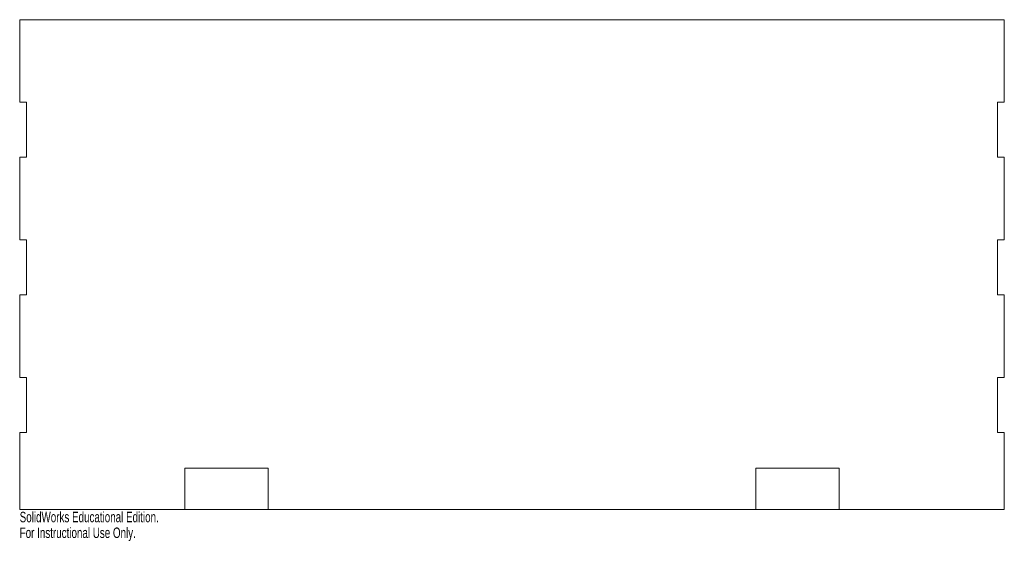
# Model space of a CAD drawing. Header units: inches. Extents: x 0 to 17.9, y -0.6 to 8.9.
import ezdxf

# ---------------------------------------------------------------- set-up
doc = ezdxf.new("R2010")
doc.units = ezdxf.units.IN
doc.header["$MEASUREMENT"] = 0
doc.styles.add('SLDTEXTSTYLE0', font='TXT', dxfattribs={"width": 0.7})

msp = doc.modelspace()

# ---------------------------------------------------------------- linework, layer by layer
at = {"color": 7, "linetype": 'Continuous', "lineweight": 15}
for p, q in [((0, 8.9), (0, 7.4)), ((17.875, 8.9), (0, 8.9)), ((17.875, 7.4), (17.875, 8.9)), ((0, 7.4), (0.125, 7.4)), ((0.125, 7.4), (0.125, 6.4)), ((17.75, 7.4), (17.875, 7.4)), ((17.75, 6.4), (17.75, 7.4)), ((0, 6.4), (0, 4.9)), ((0.125, 6.4), (0, 6.4)), ((17.875, 6.4), (17.75, 6.4)), ((17.875, 4.9), (17.875, 6.4)), ((0, 4.9), (0.125, 4.9)), ((0.125, 4.9), (0.125, 3.9)), ((17.75, 4.9), (17.875, 4.9)), ((17.75, 3.9), (17.75, 4.9)), ((0, 3.9), (0, 2.4)), ((0.125, 3.9), (0, 3.9)), ((17.875, 3.9), (17.75, 3.9)), ((17.875, 2.4), (17.875, 3.9)), ((0, 2.4), (0.125, 2.4)), ((0.125, 2.4), (0.125, 1.4)), ((17.75, 2.4), (17.875, 2.4)), ((17.75, 1.4), (17.75, 2.4)), ((0.125, 1.4), (0, 1.4)), ((0, 1.4), (0, 0)), ((17.875, 1.4), (17.75, 1.4)), ((17.875, 0), (17.875, 1.4)), ((4.51, 0.75), (3, 0.75)), ((3, 0.75), (3, 0)), ((4.51, 0), (4.51, 0.75)), ((14.875, 0.75), (13.365, 0.75)), ((13.365, 0.75), (13.365, 0)), ((14.875, 0), (14.875, 0.75)), ((0, 0), (17.875, 0))]:
    msp.add_line(p, q, dxfattribs=at)

# ---------------------------------------------------------------- texts
at = {"color": 7, "linetype": 'Continuous', "char_height": 0.1903, "attachment_point": 1, "style": 'SLDTEXTSTYLE0'}
for s, insert in [('SolidWorks Educational Edition.', (0, -0.04)), ('For Instructional Use Only.', (0, -0.326))]:
    msp.add_mtext(s, dxfattribs=dict(at, insert=insert))

doc.saveas('drawing.dxf')
